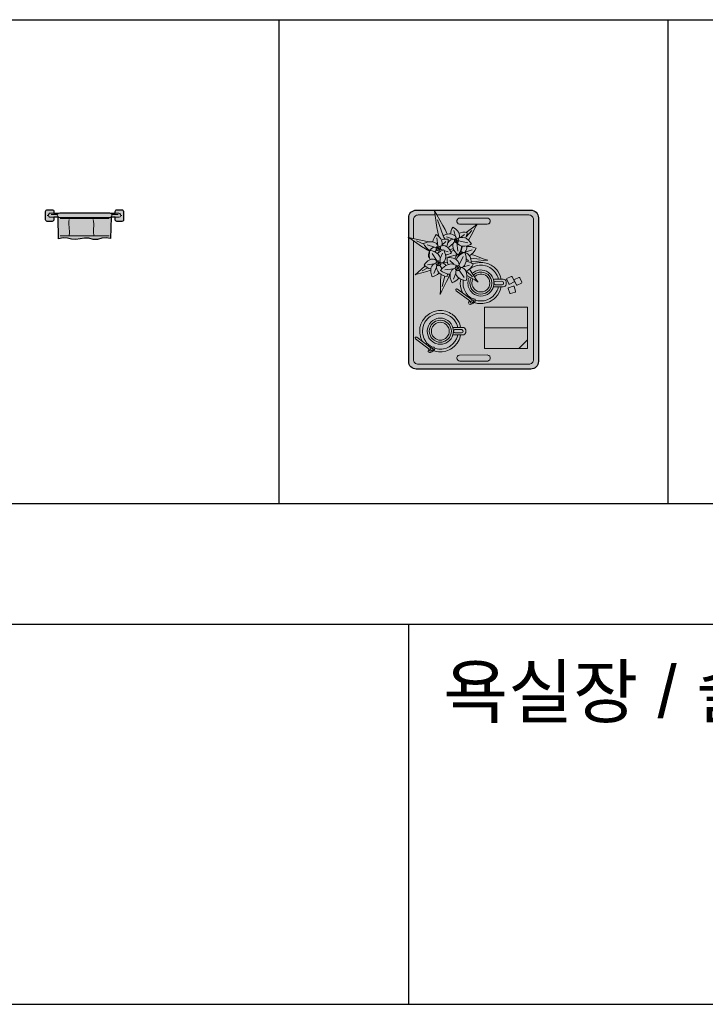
# Model space of a CAD drawing. Header units: millimetres. Extents: x 488786 to 747986, y 25193 to 95000.
# Tile 24 of 127: x 548375 to 550359, y 89650 to 92500. Entities that reach past the tile are written whole.
import ezdxf

# ---------------------------------------------------------------- set-up
doc = ezdxf.new("R2010")
doc.units = ezdxf.units.MM
for name, color, linetype in [('10. ETC', 251, 'Continuous'), ('13. TXT2', 43, 'Continuous'), ('25. 255', 255, 'Continuous'), ('6. FUR1', 181, 'Continuous')]:
    doc.layers.add(name, color=color, linetype=linetype)
doc.layers.add('7. FUR2', color=241, linetype='Continuous', lineweight=5)
doc.styles.add('YUHIHA_TEXT', font='Pretendard-Regular.ttf')

# ---------------------------------------------------------------- blocks, each defined once
blk = doc.blocks.new('YUHIHA_Sanitary_TowelBar_WithTowel_Front')
at = {"layer": '25. 255'}
blk.add_hatch(color=256, dxfattribs=at).paths.add_polyline_path([(-40.8, -83.1), (-40.8, -83.2), (-40.9, -83.2), (-53, -81.5), (-53.3, -81.4), (-53.6, -81.4), (-65.4, -82.2), (-65.8, -82.2), (-66.1, -82.3), (-78.2, -86), (-78.3, -86.1), (-78.3, -86.1), (-90.7, -86.2), (-90.8, -86.2), (-90.8, -86.2), (-102.9, -82.7), (-103.2, -82.7), (-103.5, -82.6), (-115.4, -82), (-115.7, -82), (-116, -82), (-128.2, -83.8), (-128.2, -83.8), (-140.6, -85.9), (-140.7, -85.9), (-140.7, -85.9), (-153.1, -85.4), (-153.1, -85.4), (-153.2, -85.4), (-165.4, -82.8), (-165.8, -82.7), (-177.6, -81.4), (-177.9, -81.4), (-178.2, -81.4), (-178.6, -81.5), (-190.5, -84.1), (-190.6, -84.2), (-190.6, -84.1), (-192.4, -22), (-204.5, -22), (-204.5, -28.9), (-204.6, -29.9), (-204.9, -30.9), (-205.4, -31.7), (-206, -32.5), (-206.8, -33.1), (-207.6, -33.6), (-208.6, -33.8), (-209.5, -33.9), (-223.5, -33.9), (-224.5, -33.8), (-225.4, -33.6), (-226.3, -33.1), (-227, -32.5), (-227.7, -31.7), (-228.1, -30.9), (-228.4, -29.9), (-228.5, -28.9), (-228.5, -5), (-228.4, -4), (-228.1, -3.1), (-227.7, -2.2), (-227, -1.5), (-226.3, -0.8), (-225.4, -0.4), (-224.5, -0.1), (-223.5, 0), (-209.5, 0), (-208.6, -0.1), (-207.6, -0.4), (-206.8, -0.8), (-206, -1.5), (-205.4, -2.2), (-204.9, -3.1), (-204.6, -4), (-204.5, -5), (-204.5, -10), (-191.1, -10), (-190.2, -9.5), (-188.9, -9.1), (-187.6, -9), (-43.8, -9), (-42.5, -9.1), (-41.2, -9.5), (-40.3, -10), (-26.9, -10), (-26.9, -5), (-26.8, -4), (-26.5, -3.1), (-26, -2.2), (-25.4, -1.5), (-24.6, -0.8), (-23.8, -0.4), (-22.9, -0.1), (-21.9, 0), (-7.9, 0), (-6.9, -0.1), (-6, -0.4), (-5.1, -0.8), (-4.4, -1.5), (-3.8, -2.2), (-3.3, -3.1), (-3, -4), (-2.9, -5), (-2.9, -28.9), (-3, -29.9), (-3.3, -30.9), (-3.8, -31.7), (-4.4, -32.5), (-5.1, -33.1), (-6, -33.6), (-6.9, -33.8), (-7.9, -33.9), (-21.9, -33.9), (-22.9, -33.8), (-23.8, -33.6), (-24.6, -33.1), (-25.4, -32.5), (-26, -31.7), (-26.5, -30.9), (-26.8, -29.9), (-26.9, -28.9), (-26.9, -22), (-39, -22)])
at = {"layer": '6. FUR1'}
blk.add_lwpolyline([(-40.8, -83.1), (-53.6, -81.4), (-65.8, -82.2), (-78.3, -86.1), (-90.7, -86.2), (-103.2, -82.7), (-115.4, -82), (-140.7, -85.9), (-153.1, -85.4), (-165.4, -82.8), (-177.9, -81.4), (-190.6, -84.2), (-192.4, -22), (-204.5, -22), (-204.6, -29.9), (-205.4, -31.7), (-207.6, -33.6), (-209.5, -33.9), (-223.5, -33.9), (-225.4, -33.6), (-227.7, -31.7), (-228.5, -28.9), (-228.5, -5), (-228.1, -3.1), (-227, -1.5), (-224.5, -0.1), (-208.6, -0.1), (-206, -1.5), (-204.9, -3.1), (-204.5, -5), (-204.5, -10), (-191.1, -10), (-187.6, -9), (-43.8, -9), (-40.3, -10), (-26.9, -10), (-26.9, -5), (-26.5, -3.1), (-25.4, -1.5), (-23.8, -0.4), (-21.9, 0), (-7.9, 0), (-6, -0.4), (-3.8, -2.2), (-2.9, -5), (-2.9, -28.9), (-3.3, -30.9), (-5.1, -33.1), (-7.9, -33.9), (-21.9, -33.9), (-23.8, -33.6), (-26, -31.7), (-26.8, -29.9), (-26.9, -22), (-39, -22)], close=True, dxfattribs=at)
at = {"layer": '7. FUR2'}
for points in [[(-223.5, -17), (-220.4, -17)], [(-204.6, -22), (-214.5, -22), (-216.8, -21.5), (-219.5, -19.3), (-220.5, -16), (-219.5, -12.6), (-216.8, -10.4), (-214.5, -10), (-204.6, -10)], [(-212.5, -14), (-194.2, -14)], [(-40.2, -10), (-38.9, -11), (-37.4, -13.3), (-37, -14.6), (-37, -17.3), (-38, -19.9), (-38.9, -20.9), (-41.2, -22.4), (-43.8, -23), (-187.6, -23), (-190.2, -22.4), (-191.4, -21.8), (-193.4, -19.9), (-194.4, -17.3), (-194.6, -16), (-194, -13.3), (-192.5, -11), (-191.2, -10)], [(-192.4, -21.9), (-192.4, -21)], [(-186.6, -25.9), (-44.8, -25.9)], [(-160.6, -27.9), (-161, -34.5), (-160.9, -40.9), (-159.2, -63.7), (-159.6, -68.9), (-160.6, -73.9)], [(-90.8, -27.9), (-89.7, -34.5), (-89.3, -40.9), (-90.2, -61.1), (-90.1, -66.3), (-88.8, -73.9)], [(-39, -21), (-39, -21.9)], [(-37.2, -14), (-18.9, -14)], [(-16.9, -10), (-13.6, -11), (-11.3, -13.7), (-11, -17.1), (-12.7, -20.2), (-15.7, -21.8), (-26.8, -22)], [(-26.8, -10), (-16.9, -10)], [(-11, -17), (-7.9, -17)], [(-186.6, -75.9), (-44.8, -75.9)]]:
    blk.add_lwpolyline(points, dxfattribs=at)
blk = doc.blocks.new('YUHIHA_Accessory_CoffeeTray_Plan')
at = {"layer": '25. 255'}
blk.add_hatch(color=256, dxfattribs=at).paths.add_polyline_path([(-375.7, 382.7), (-374.5, 382.4), (-374.5, 439.3), (-374.1, 443.6), (-372.9, 447.7), (-370.8, 451.5), (-368.1, 454.8), (-364.8, 457.5), (-361, 459.6), (-356.9, 460.8), (-352.6, 461.2), (-21, 461.2), (-16.7, 460.8), (-12.6, 459.6), (-8.8, 457.5), (-5.5, 454.8), (-2.8, 451.5), (-0.8, 447.7), (0.5, 443.6), (0.9, 439.3), (0.9, 23.1), (0.5, 18.8), (-0.8, 14.7), (-2.8, 10.9), (-5.5, 7.6), (-8.8, 4.9), (-12.6, 2.8), (-16.7, 1.6), (-21, 1.2), (-352.6, 1.2), (-356.9, 1.6), (-361, 2.8), (-364.8, 4.9), (-368.1, 7.6), (-370.8, 10.9), (-372.9, 14.7), (-374.1, 18.8), (-374.5, 23.1), (-374.5, 382)])
at = {"layer": '6. FUR1'}
blk.add_lwpolyline([(-375.7, 382.7), (-374.5, 382.4), (-374.5, 439.3), (-374.1, 443.6), (-372.9, 447.7), (-370.8, 451.5), (-368.1, 454.8), (-364.8, 457.5), (-361, 459.6), (-356.9, 460.8), (-352.6, 461.2), (-21, 461.2), (-16.7, 460.8), (-12.6, 459.6), (-8.8, 457.5), (-5.5, 454.8), (-2.8, 451.5), (-0.8, 447.7), (0.5, 443.6), (0.9, 439.3), (0.9, 23.1), (0.5, 18.8), (-0.8, 14.7), (-2.8, 10.9), (-5.5, 7.6), (-8.8, 4.9), (-12.6, 2.8), (-16.7, 1.6), (-21, 1.2), (-352.6, 1.2), (-356.9, 1.6), (-361, 2.8), (-364.8, 4.9), (-368.1, 7.6), (-370.8, 10.9), (-372.9, 14.7), (-374.1, 18.8), (-374.5, 23.1), (-374.5, 382)], close=True, dxfattribs=at)
at = {"layer": '7. FUR2'}
for points in [[(-287.4, 385.1), (-290.2, 397.4), (-292.7, 411), (-297.4, 445.6), (-299.8, 459.3), (-293.2, 447.1), (-275.6, 416.9), (-269.1, 404.7), (-262.9, 391.4)], [(-360.6, 379), (-360.6, 433.4), (-360.3, 436.1), (-359.5, 438.7), (-358.2, 441.1), (-356.5, 443.2), (-354.4, 444.9), (-352, 446.2), (-349.4, 447), (-346.6, 447.3), (-297.7, 447.3)], [(-293.3, 447.3), (-27, 447.3), (-24.3, 447), (-21.6, 446.2), (-19.2, 444.9), (-17.1, 443.2), (-15.4, 441.1), (-14.1, 438.7), (-13.3, 436.1), (-13, 433.4), (-13, 29.1), (-13.3, 26.3), (-14.1, 23.7), (-15.4, 21.3), (-17.1, 19.2), (-19.2, 17.5), (-21.6, 16.2), (-24.3, 15.4), (-27, 15.1)], [(-274.8, 387), (-290.8, 433.4)], [(-176.1, 420.4), (-227.9, 420.6), (-231.1, 421.9), (-233.6, 424.4), (-234.9, 427.6), (-234.9, 431.1), (-233.6, 434.4), (-232.5, 435.7), (-229.6, 437.6), (-226.2, 438.3), (-147.5, 438.3)], [(-147.5, 438.3), (-144.1, 437.6), (-141.1, 435.7), (-140, 434.4), (-138.7, 431.1), (-138.7, 427.6), (-139.2, 425.9), (-140, 424.4), (-142.5, 421.9), (-144.1, 421.1), (-147.5, 420.4), (-176, 420.4)], [(-253.1, 392), (-252.5, 397.6), (-251.3, 402.1), (-249.4, 406.7), (-246.6, 411.6), (-241.6, 408.9), (-237.6, 405.9), (-232.8, 401.1), (-230.4, 397.6), (-228, 392.1), (-227.3, 388.2), (-227.6, 384), (-228.7, 380.8)], [(-239.2, 385.3), (-243.9, 402.1)], [(-208.1, 396.5), (-185.5, 413), (-175.9, 420.6), (-179.1, 415.4), (-193.7, 388.2), (-201.8, 374.5)], [(-208.1, 383.6), (-191.7, 402.4)], [(-374.5, 382.4), (-362.7, 379.5), (-329.8, 372.5), (-316.9, 369.1)], [(-314.4, 342), (-325.9, 348.7), (-337.1, 355.9), (-364.5, 375.4), (-374.5, 382)], [(-27, 15.1), (-346.6, 15.1), (-349.4, 15.4), (-352, 16.2), (-354.4, 17.5), (-356.5, 19.2), (-358.2, 21.3), (-359.5, 23.7), (-360.3, 26.3), (-360.6, 29.1), (-360.6, 372.6)], [(-330.6, 362.9), (-351.6, 372.1)], [(-304.2, 369), (-303.2, 374.9), (-301.7, 379.3), (-298.2, 386.1), (-294.5, 390.7), (-289.7, 387.3), (-285.9, 383.7), (-281.7, 378.1), (-279.6, 374.2), (-278.3, 370.2), (-277.7, 366.2), (-278, 361.9), (-279.5, 357.8)], [(-289.8, 358.3), (-293, 380.6)], [(-279.8, 374.6), (-275.6, 376), (-271.1, 376.9), (-266.1, 377.3), (-260.3, 376.9), (-260.2, 371.1), (-260.9, 366.1), (-262.7, 359.6), (-264.8, 355.4)], [(-269.1, 377.1), (-272.3, 381.8), (-274.8, 387), (-272.1, 388.5), (-267.1, 390.4), (-262.4, 391.5), (-257.8, 392.1), (-253.4, 392.1), (-249.3, 391.4), (-243.6, 389.1), (-240.2, 386.4), (-238.6, 384.6), (-237.2, 382.3), (-236.2, 379.6)], [(-271.3, 376.9), (-274.6, 386.4)], [(-245.4, 376.8), (-265.1, 383.6)], [(-260.8, 366.6), (-257.5, 371.1), (-252.9, 374.8), (-249, 376.3), (-246.7, 376.7), (-241.4, 376.3)], [(-221.5, 357.3), (-221.7, 351.6), (-223.3, 345.1), (-226.4, 338.4), (-229.3, 333.8), (-231.4, 331.5), (-235.9, 335.2), (-240.8, 341.1), (-244.3, 347.1), (-245.8, 351.1), (-246.8, 357.4), (-246.4, 361.7), (-244.8, 366.1), (-243.3, 368.4), (-241.3, 370.6)], [(-235.9, 373.5), (-241.9, 372.2)], [(-235.9, 373.5), (-240, 378.1)], [(-235.9, 373.5), (-237.8, 367.6)], [(-235.9, 373.5), (-234, 379.3)], [(-235.9, 373.5), (-229.9, 374.7)], [(-235.9, 373.5), (-231.8, 368.9)], [(-232.4, 378.5), (-229.9, 380.2), (-227.3, 381.4), (-222.6, 382.4), (-218.1, 382.3), (-211.6, 380.6), (-207.5, 378.6), (-201.7, 374.4), (-196.1, 368.8), (-192.7, 363.8), (-197.9, 360.8), (-205.3, 358.1), (-212.4, 356.8), (-217, 356.7), (-223.5, 357.9), (-227.7, 359.7), (-231.5, 362.7), (-233.3, 364.8), (-234.8, 367.4)], [(-229.9, 372.1), (-203.5, 366.2)], [(-228.7, 394.2), (-224.3, 395.9), (-218.1, 397.1), (-211, 397), (-205.5, 395.9), (-205.7, 392.9), (-206.7, 387.9), (-208.1, 383.6), (-209.9, 379.8)], [(-224.1, 382.2), (-213.1, 390.3)], [(-313.1, 344.6), (-317.9, 347.5), (-323.3, 352.4), (-328.3, 358.8), (-331.2, 364.3), (-325.6, 366.9), (-317.8, 369), (-310.5, 369.7), (-305.9, 369.3), (-299.4, 367.5), (-295.4, 365.1), (-291.8, 361.7), (-290.3, 359.3), (-289.1, 356.5)], [(-299.7, 353.8), (-320.6, 360.7)], [(-314.2, 324.2), (-317.3, 324.7), (-317.3, 330.5), (-315.9, 337.6), (-314.5, 341.8), (-312.6, 345.4), (-308.8, 349.8), (-303.9, 352.9), (-299.6, 353.8), (-294.2, 353.2)], [(-312.2, 317.9), (-313.9, 322.7), (-314.9, 330), (-314.5, 338.3), (-313.1, 344.6), (-306.7, 343.4), (-299, 340.5), (-292.6, 336.7), (-289.1, 333.7), (-285.2, 328.3), (-283.6, 324), (-283, 319), (-283.4, 316.1), (-284.4, 313.1)], [(-295.3, 344.2), (-299.3, 340.7)], [(-297.2, 339.6), (-295.5, 343.8), (-293.8, 346.2)], [(-288.6, 350.1), (-294.9, 348.8)], [(-288.6, 350.1), (-292.9, 354.9)], [(-291, 335.5), (-287.8, 338.5), (-283.8, 341.4), (-276.4, 345.2), (-273.2, 346.2), (-271.5, 343.3), (-269.4, 338), (-268.1, 333), (-267.4, 326), (-267.8, 321.7), (-269, 317.6), (-270.9, 313.9), (-274, 310.6), (-277.8, 308.4)], [(-288.6, 350.1), (-290.7, 344)], [(-288.6, 350.1), (-286.6, 356.1)], [(-288.6, 350.1), (-282.3, 351.3)], [(-288.6, 350.1), (-284.4, 345.2)], [(-286.6, 339.5), (-288.4, 343.6)], [(-284.6, 355.1), (-282.2, 356.7), (-277.5, 358.3), (-273.2, 358.4), (-269.3, 357.6), (-265.6, 355.9), (-262.2, 353.6), (-259, 350.6), (-256, 347.1), (-253.2, 342.8), (-250.8, 337.5), (-253.4, 335.9), (-258.3, 333.7), (-263, 332.3), (-267.9, 331.5)], [(-282.5, 348), (-275.2, 345.6)], [(-278.8, 359.4), (-267.4, 370.2)], [(-272.3, 344.6), (-260.2, 340.6)], [(-259.5, 368.7), (-260.4, 369.3)], [(-245.2, 365.3), (-258.1, 353.8)], [(-245.4, 349.8), (-250.3, 348.1), (-256, 347.1)], [(-252.5, 341.6), (-248.1, 343.2), (-242.8, 344.1)], [(-244.9, 348.5), (-246.2, 349.4)], [(-235.2, 367.4), (-232.5, 342)], [(-223.8, 343.9), (-223.6, 341.5)], [(-223.3, 341.4), (-219, 356.9)], [(-206.8, 357.7), (-206.4, 351), (-207.1, 346.9), (-208.7, 343.1), (-212.1, 338.8)], [(-211.2, 339.6), (-190.9, 346.7)], [(-206.5, 355.7), (-199.3, 356.1), (-194, 355.5), (-185.6, 353.4), (-179.5, 350.6), (-182.6, 344.7), (-187.9, 337.8), (-193.7, 332.5), (-198.8, 329.3)], [(-310.5, 291.1), (-316.1, 292.7), (-320.6, 294.8), (-325.2, 297.6), (-330, 301.7), (-326.4, 306.9), (-322.8, 310.9), (-319, 314.1), (-313.1, 317.6), (-309.1, 319), (-302.8, 319.5), (-298.4, 318.4), (-293.9, 315.8), (-291.7, 313.6)], [(-294.1, 315.9), (-306.9, 335.3)], [(-288.5, 307.4), (-289.2, 314.3)], [(-283.1, 321), (-277, 336.5)], [(-267.6, 329.7), (-265.8, 331.8)], [(-267.6, 323.6), (-262.8, 322.6)], [(-266.9, 331.6), (-265.9, 331.7)], [(-260.6, 303.7), (-262.1, 308.9), (-262.9, 314.1), (-263.1, 320), (-262.7, 323.4), (-256.2, 323.8), (-250.7, 323.3), (-245.7, 322.2), (-241.2, 320.6), (-237.2, 318.5), (-233.9, 315.7), (-231.2, 312.4), (-229.3, 308.1), (-228.7, 302.7), (-229.2, 299.6)], [(-233, 332.7), (-261.1, 325)], [(-243.5, 304.3), (-255.1, 315.8)], [(-240.4, 320.3), (-239.8, 323.4), (-237.9, 327.4), (-236.4, 329.4), (-232.7, 332.4)], [(-237.3, 318.5), (-235.5, 321.8), (-232.3, 325.9), (-226.3, 331.4), (-218.6, 336.2), (-212.2, 338.9), (-209.8, 332.4), (-208.5, 326.4), (-208, 317.9), (-208.5, 312.7), (-210.6, 305.4), (-213, 301), (-216.6, 297.1), (-220.8, 294.4)], [(-229, 329.1), (-231.3, 331.6)], [(-225.2, 334.8), (-229.6, 329.5)], [(-229, 300.5), (-217.2, 327.4)], [(-225.2, 334.8), (-228.3, 335.4)], [(-225.2, 334.8), (-226.4, 338.2)], [(-225.2, 334.8), (-220.8, 340.1)], [(-225.2, 334.8), (-224.4, 332.7)], [(-225.2, 334.8), (-222.1, 334.3)], [(-224.7, 341.7), (-222.8, 341.3), (-220.8, 340.1), (-219.2, 338.3), (-218.5, 336.3)], [(-219.2, 338.2), (-216.2, 338.8), (-212.6, 338.7)], [(-212.1, 338.7), (-208.7, 337.9), (-204.9, 335.9), (-201.7, 333.2), (-199.1, 329.8), (-196.9, 325.9), (-194.6, 319), (-193.6, 313.7), (-193.4, 308.7)], [(-208, 320), (-201.3, 314.3)], [(-195.5, 322.3), (-167.7, 318.8)], [(-192.9, 333.1), (-183, 329.9), (-156.5, 319.7), (-145.9, 316.1), (-151.5, 315.9), (-179.6, 312.5), (-193.4, 311.3)], [(-310.9, 287.3), (-321.9, 283.9), (-350.4, 275.9), (-355.9, 274), (-346.9, 281.5), (-327.4, 299.3)], [(-319.4, 294.2), (-335.8, 285.1)], [(-301.7, 305.6), (-319.6, 303.1)], [(-286.5, 279.6), (-291.1, 275.3), (-295.4, 272.5), (-300.3, 269.9), (-306.3, 267.9), (-308.8, 273.8), (-310.6, 281.7), (-310.8, 288.9), (-310.1, 293.4), (-307.7, 299.4), (-305, 303), (-301.1, 306), (-298.5, 307.1), (-295.4, 307.9)], [(-293.8, 295.6), (-301.9, 277.8)], [(-288.5, 307.4), (-294.9, 310.2)], [(-288.5, 307.4), (-294.1, 303.2)], [(-261.7, 276.4), (-263.2, 269.2), (-269.6, 270.4), (-275, 272.4), (-281.9, 276), (-285.8, 279), (-290.4, 284.2), (-292.5, 288.2), (-293.2, 290.5), (-293.8, 295.6), (-293.5, 298.6), (-292.5, 301.7)], [(-288.5, 307.4), (-282.8, 311.5)], [(-288.5, 307.4), (-287.7, 300.4)], [(-288.5, 307.4), (-282.1, 304.6)], [(-284.6, 301.6), (-278.1, 291.8)], [(-254.4, 275.5), (-260.5, 276.1), (-268.4, 278.5), (-276.6, 282.5), (-282.1, 286.7), (-277.8, 292.1), (-270.9, 298.1), (-263.9, 302.3), (-259, 304.2), (-251.6, 305.5), (-246.5, 305.1), (-241.2, 303.3), (-238.4, 301.7), (-235.8, 299.4)], [(-281.6, 308.9), (-278.4, 308.6), (-273.2, 306.6), (-269.3, 303.6), (-266.9, 300.7)], [(-276.9, 308.8), (-262.4, 310.5)], [(-244.2, 291.5), (-269.7, 288.3)], [(-228.9, 264.4), (-233.7, 259.5), (-237.9, 256.3), (-242.9, 253.5), (-249.1, 251.1), (-251.9, 257.1), (-254.1, 265.2), (-254.6, 272.8), (-254.1, 277.4), (-251.9, 283.9), (-249.2, 287.7), (-245.3, 291), (-242.6, 292.3), (-239.5, 293.2)], [(-232.3, 293.1), (-239.1, 295.5)], [(-225.3, 294.9), (-222.1, 294.7), (-219.3, 294), (-214.8, 291.8), (-211.5, 288.8), (-208.2, 283.3), (-206.8, 278.9), (-205.9, 271.7), (-206.4, 263.5), (-208, 257.2), (-214.4, 258.1), (-222.2, 260.6), (-228.6, 264.1), (-232.1, 267), (-236, 272.2), (-237.6, 276.4), (-238, 281.3), (-237.6, 284.2), (-236.6, 287.2)], [(-232.3, 293.1), (-237.8, 288.4)], [(-232.3, 293.1), (-233.6, 300.2)], [(-232.3, 293.1), (-226.7, 297.7)], [(-232.3, 293.1), (-231, 285.9)], [(-232.3, 293.1), (-225.5, 290.6)], [(-228.2, 287), (-214, 266.2)], [(-216.3, 297.4), (-198.7, 302.1)], [(-208.4, 313), (-203.8, 312.3), (-198.6, 310.9), (-193.2, 308.6), (-187.5, 305.2), (-190.7, 299.3), (-196.1, 292.6), (-202, 287.6), (-208.6, 284.1)], [(-198.6, 290.3), (-177, 257.6), (-173.6, 253), (-183.3, 259.1), (-205.9, 271.9)], [(-198.4, 290), (-191.3, 295), (-187.3, 297.1), (-178.8, 300.1), (-174.4, 301.1), (-169.9, 301.7), (-160.9, 301.7), (-152, 300.1), (-147.7, 298.8), (-139.5, 295), (-135.7, 292.5), (-132.1, 289.8), (-125.7, 283.4), (-123, 279.8), (-118.5, 272), (-116.7, 267.8), (-114.8, 261.1)], [(-190.5, 278.4), (-187.1, 281.1), (-181.4, 284.4), (-178.3, 285.7), (-172, 287.4), (-165.4, 288), (-162.1, 287.8), (-155.6, 286.7), (-149.4, 284.4), (-143.7, 281.1), (-141.1, 279.1), (-136.4, 274.4), (-134.4, 271.8), (-132.6, 269), (-129.8, 263.1), (-128.1, 256.7), (-127.6, 250.1)], [(-187.9, 305.4), (-180.9, 307.8), (-175.8, 309), (-170.6, 309.6), (-160.2, 309.6), (-149.9, 307.8), (-145, 306.3), (-135.5, 301.9), (-127, 295.9), (-119.6, 288.5), (-116.5, 284.4), (-111.2, 275.4), (-109.3, 270.6), (-106.7, 261.1)], [(-255.7, 275.5), (-259.7, 265.2), (-264.6, 254.4), (-278.2, 228), (-283.2, 217.3), (-282.6, 229.1), (-282.1, 258.8), (-280.9, 275.4)], [(-269.9, 270.5), (-277.6, 239.8)], [(-269.6, 279), (-269.5, 278.8)], [(-238, 278.9), (-244.9, 261.6)], [(-217.3, 220.6), (-221.6, 229.7), (-224.2, 239.8), (-225.2, 250.1), (-224.9, 255.3), (-224, 261.5)], [(-188.8, 204), (-195.1, 207.7), (-202, 213.5), (-207.8, 220.4), (-212.3, 228.2), (-214.1, 232.4), (-216.4, 241.1), (-217.2, 250.1), (-216.5, 258.6)], [(-207.2, 284.7), (-189.9, 268.4)], [(-127.6, 250.1), (-128.1, 243.6), (-129.8, 237.2), (-131.1, 234.1), (-134.4, 228.4), (-136.4, 225.8), (-141.1, 221.1), (-146.5, 217.3), (-149.4, 215.8), (-152.5, 214.6), (-158.8, 212.8), (-165.4, 212.3), (-172, 212.8), (-175.2, 213.6), (-178.3, 214.6), (-184.3, 217.3), (-189.7, 221.1), (-192.2, 223.4), (-196.4, 228.4), (-199.7, 234.1), (-201.9, 240.3), (-202.7, 243.6), (-203.2, 250.1), (-202.7, 256.7), (-201.9, 259.9), (-198.8, 267.8)], [(-133.5, 250.1), (-134.6, 241.9), (-136.5, 236.7), (-141, 229.6), (-147.1, 224), (-151.9, 221.2), (-159.9, 218.7), (-165.4, 218.2), (-173.7, 219.3), (-178.9, 221.2), (-185.9, 225.7), (-191.5, 231.8), (-194.3, 236.7), (-196.8, 244.6), (-197.3, 250.1), (-196.2, 258.4), (-193.6, 264.9)], [(-139.5, 250.1), (-140.4, 243.4), (-141.9, 239.2), (-145.6, 233.5), (-148.8, 230.3), (-154.5, 226.7), (-158.7, 225.1), (-165.4, 224.2), (-172.1, 225.1), (-176.3, 226.7), (-182, 230.3), (-185.2, 233.5), (-188.9, 239.2), (-190.4, 243.4), (-191.3, 250.1), (-190.4, 256.8), (-188.4, 262)], [(-187.2, 273.3), (-183.7, 276.2), (-178.9, 279), (-170.9, 281.5), (-162.6, 281.9), (-157.2, 280.9), (-151.9, 279), (-144.9, 274.5), (-139.3, 268.4), (-136.5, 263.6), (-134.6, 258.4), (-133.5, 250.1)], [(-183.9, 268.2), (-178.3, 272.5), (-172.1, 275.1), (-167.7, 275.9), (-163.2, 275.9), (-156.6, 274.4), (-152.5, 272.5), (-148.8, 269.9), (-144.2, 265), (-141.9, 261.1), (-140.4, 256.8), (-139.5, 250.1)], [(-129.1, 260.7), (-126.6, 261.1), (-100.7, 261.1), (-97.2, 260.4), (-95.7, 259.6), (-93.2, 257.1), (-91.9, 253.9), (-91.9, 246.4), (-93.2, 243.2), (-95.7, 240.7), (-97.2, 239.8), (-100.7, 239.2)], [(-106.7, 239.2), (-109.3, 229.7), (-111.2, 224.9), (-116.5, 215.8), (-123.2, 207.9), (-127, 204.3), (-135.5, 198.4), (-140.2, 196), (-149.9, 192.4), (-160.2, 190.6), (-170.6, 190.6), (-175.8, 191.3), (-185.1, 193.8)], [(-114.8, 239.2), (-116.7, 232.4), (-118.5, 228.2), (-123, 220.4), (-125.7, 216.8), (-132.1, 210.4), (-139.5, 205.3), (-147.7, 201.5), (-156.4, 199.1), (-160.9, 198.5), (-169.9, 198.5), (-174.4, 199.1), (-181.7, 201)], [(-100.7, 239.2), (-126.6, 239.2), (-129.1, 239.6)], [(-104.7, 255.1), (-102.8, 254.7), (-101.1, 253.6), (-99.8, 251.1), (-99.8, 249.2), (-100.5, 247.3), (-101.9, 246), (-103.7, 245.2), (-123.5, 245.2), (-126.1, 246.6), (-127.2, 248.2), (-127.6, 250.1)], [(-127.6, 250.1), (-127.2, 252), (-126.1, 253.6), (-123.5, 255), (-104.7, 255.1)], [(-31, 85.8), (-31, 180.4), (-155.4, 180.4), (-155.4, 60.9)], [(-334.8, 81.2), (-339.1, 90.3), (-340.6, 95.2), (-342.4, 105.5), (-342.4, 115.9), (-341.8, 121.1), (-339.1, 131.1), (-334.6, 140.6), (-331.9, 145), (-325.2, 152.9), (-321.3, 156.5), (-312.8, 162.4), (-303.3, 166.8), (-293.3, 169.6), (-288.1, 170.2), (-277.7, 170.2), (-267.4, 168.4), (-257.7, 164.9), (-253, 162.4), (-248.6, 159.7), (-240.7, 152.9), (-234, 145), (-228.8, 136), (-226.8, 131.1), (-224.2, 121.7)], [(-306.3, 64.6), (-312.6, 68.3), (-316.2, 71), (-322.6, 77.4), (-325.3, 81), (-329.8, 88.8), (-331.6, 93), (-333.9, 101.7), (-334.5, 106.2), (-334.7, 110.7), (-333.9, 119.7), (-331.6, 128.4), (-327.8, 136.6), (-325.3, 140.4), (-319.5, 147.3), (-316.2, 150.4), (-312.6, 153.1), (-304.8, 157.6), (-300.6, 159.4), (-291.9, 161.7), (-282.9, 162.5), (-278.4, 162.3), (-273.9, 161.7), (-265.2, 159.4), (-261, 157.6), (-253.2, 153.1), (-249.6, 150.4), (-243.2, 144), (-240.5, 140.4), (-236, 132.6), (-234.2, 128.4), (-232.3, 121.7)], [(-246.6, 121.2), (-244.1, 121.7), (-218.2, 121.7), (-214.8, 121), (-213.2, 120.2), (-210.7, 117.7), (-209.4, 114.5), (-209.4, 107), (-210.7, 103.7), (-211.8, 102.4), (-214.8, 100.4), (-218.2, 99.8)], [(-222.2, 115.7), (-220.3, 115.3), (-218.6, 114.2), (-217.6, 112.6), (-217.2, 110.7), (-218, 107.9), (-219.4, 106.6), (-221.2, 105.8), (-241.1, 105.8), (-242.8, 106.6), (-244.2, 107.9), (-245.1, 110.7)], [(-245.1, 110.7), (-244.7, 112.6), (-243.6, 114.2), (-241.1, 115.6), (-222.2, 115.7)], [(-155.4, 120.7), (-31, 120.7)], [(-224.2, 99.8), (-226.8, 90.3), (-228.8, 85.5), (-234, 76.4), (-240.7, 68.5), (-248.6, 61.8), (-253, 59), (-257.7, 56.5), (-267.4, 53), (-277.7, 51.2), (-288.1, 51.2), (-293.3, 51.9), (-302.6, 54.3)], [(-232.3, 99.8), (-234.2, 93), (-236, 88.8), (-240.5, 81), (-246.3, 74.1), (-253.2, 68.3), (-257, 65.9), (-265.2, 62), (-273.9, 59.7), (-278.4, 59.1), (-287.4, 59.1), (-291.9, 59.7), (-299.2, 61.6)], [(-218.2, 99.8), (-244.1, 99.8), (-246.6, 100.2)], [(-155.4, 60.9), (-55.9, 60.9)]]:
    blk.add_lwpolyline(points, dxfattribs=at)
for points in [[(-229.8, 373.5), (-230.3, 370.9), (-231.6, 369.1), (-233.3, 367.9), (-235.9, 367.3), (-238.5, 367.9), (-240.3, 369.1), (-241.5, 370.9), (-242.1, 373.5), (-241.7, 375.6), (-240.3, 377.8), (-238, 379.3), (-235.9, 379.6), (-233.8, 379.3), (-231.6, 377.8), (-230.1, 375.6)], [(-282.2, 350.1), (-282.6, 347.9), (-284.1, 345.5), (-286.4, 344), (-288.6, 343.6), (-290.8, 344), (-293.2, 345.5), (-294.7, 347.9), (-295.1, 350.1), (-294.7, 352.2), (-293.2, 354.6), (-291.3, 355.9), (-288.6, 356.5), (-286.4, 356.1), (-284.1, 354.6), (-282.8, 352.8)], [(-281.5, 307.4), (-281.9, 305), (-283.5, 302.4), (-286.1, 300.8), (-288.5, 300.4), (-290.9, 300.8), (-293.4, 302.4), (-295.1, 305), (-295.5, 307.4), (-294.8, 310.3), (-293.4, 312.3), (-290.9, 314), (-288.5, 314.4), (-285.5, 313.7), (-283.5, 312.3), (-282.1, 310.3)], [(-225, 293.1), (-225.7, 290), (-227.2, 287.9), (-229.2, 286.5), (-232.3, 285.8), (-235.3, 286.5), (-237.4, 287.9), (-238.9, 290), (-239.5, 293.1), (-238.9, 296.1), (-237.4, 298.2), (-235.3, 299.6), (-232.3, 300.3), (-229.2, 299.6), (-227.2, 298.2), (-225.7, 296.1)], [(-69.5, 253.2), (-82, 246.9), (-83.5, 246.8), (-84.6, 247.8), (-90.9, 260.3), (-91, 261.8), (-90, 263), (-77.5, 269.2), (-76, 269.3), (-74.9, 268.3), (-68.6, 255.9), (-68.5, 254.4)], [(-47.6, 250.2), (-60.1, 244), (-61.6, 243.9), (-62.8, 244.9), (-69, 257.4), (-69.1, 258.9), (-68.1, 260.1), (-55.6, 266.2), (-54, 266.3), (-52.9, 265.3), (-46.7, 252.8), (-46.6, 251.3)], [(-182.1, 202.2), (-181.7, 200), (-182.5, 197.3), (-184.4, 194.6), (-187.1, 192), (-190.3, 190), (-193.6, 188.7), (-196.7, 188.4), (-199.1, 189), (-200.5, 190.5), (-200.9, 192.7), (-200.1, 195.4), (-197.8, 198.5), (-236.9, 227.8), (-238, 229.5), (-237.8, 231.5), (-236.9, 232.6), (-235.8, 233.1), (-233.6, 232.8), (-193, 202.3), (-188.9, 204), (-185.9, 204.3), (-183.5, 203.7)], [(-66.3, 224), (-79.5, 219.5), (-81, 219.6), (-82, 220.7), (-86.5, 233.9), (-86.4, 235.4), (-85.3, 236.4), (-72.1, 240.9), (-70.6, 240.8), (-69.6, 239.7), (-65, 226.5), (-65.1, 225)], [(-186.4, 199.8), (-186.1, 198.4), (-186.6, 197), (-189.6, 193.9), (-193.5, 192.2), (-195, 192.2), (-196.2, 192.9), (-196.5, 194), (-196, 195.7), (-193, 198.8), (-189, 200.5), (-187.6, 200.5)], [(-245.1, 110.7), (-245.6, 104.1), (-246.4, 100.9), (-248.6, 94.7), (-251.9, 89), (-256.1, 84), (-261.2, 79.7), (-266.9, 76.4), (-270, 75.2), (-276.3, 73.4), (-282.9, 72.9), (-289.5, 73.4), (-295.9, 75.2), (-298.9, 76.4), (-304.6, 79.7), (-309.7, 84), (-313.9, 89), (-315.7, 91.8), (-318.5, 97.8), (-320.2, 104.1), (-320.8, 110.7), (-320.6, 114), (-319.5, 120.5), (-317.2, 126.7), (-313.9, 132.4), (-309.7, 137.5), (-304.6, 141.7), (-298.9, 145), (-292.7, 147.3), (-289.5, 148), (-282.9, 148.6), (-276.3, 148), (-273.1, 147.3), (-266.9, 145), (-261.2, 141.7), (-256.1, 137.5), (-251.9, 132.4), (-248.6, 126.7), (-246.4, 120.5), (-245.6, 117.3)], [(-251, 110.7), (-251.5, 105.2), (-254, 97.2), (-256.8, 92.4), (-260.4, 88.2), (-264.6, 84.6), (-269.4, 81.8), (-277.4, 79.3), (-282.9, 78.8), (-288.4, 79.3), (-293.8, 80.8), (-301.2, 84.6), (-305.4, 88.2), (-309, 92.4), (-311.8, 97.2), (-314.3, 105.2), (-314.8, 110.7), (-314.3, 116.2), (-311.8, 124.2), (-309, 129), (-305.4, 133.2), (-301.2, 136.8), (-296.4, 139.6), (-288.4, 142.1), (-282.9, 142.6), (-277.4, 142.1), (-272, 140.7), (-267, 138.3), (-260.4, 133.2), (-256.8, 129), (-254, 124.2), (-251.5, 116.2)], [(-257, 110.7), (-257.4, 106.2), (-258.6, 101.8), (-261.7, 95.9), (-264.6, 92.4), (-268.1, 89.5), (-272, 87.2), (-278.4, 85.2), (-282.9, 84.8), (-287.4, 85.2), (-291.8, 86.4), (-295.9, 88.3), (-301.2, 92.4), (-305.3, 97.8), (-307.2, 101.8), (-308.4, 106.2), (-308.8, 110.7), (-308.4, 115.2), (-307.2, 119.6), (-305.3, 123.7), (-301.2, 129), (-295.9, 133.1), (-291.8, 135), (-287.4, 136.2), (-282.9, 136.6), (-278.4, 136.2), (-274.1, 135), (-270, 133.1), (-264.6, 129), (-261.7, 125.6), (-258.6, 119.6), (-257.4, 115.2)], [(-299.6, 62.8), (-299.2, 60.6), (-300, 57.9), (-301.9, 55.1), (-304.6, 52.6), (-307.8, 50.6), (-311.1, 49.3), (-314.2, 49), (-316.6, 49.6), (-318, 51.1), (-318.4, 53.3), (-317.6, 56), (-315.3, 59.1), (-354.4, 88.4), (-355.5, 90.1), (-355.3, 92.1), (-354.6, 93), (-353.3, 93.7), (-351.1, 93.3), (-310.5, 62.9), (-306.5, 64.5), (-303.4, 64.9), (-301, 64.3)], [(-55.9, 60.9), (-31, 60.9), (-31, 85.8)], [(-303.9, 60.4), (-303.6, 59.3), (-304.1, 57.6), (-307.1, 54.5), (-311.1, 52.8), (-312.5, 52.8), (-313.7, 53.5), (-314, 54.5), (-313.5, 56.2), (-310.5, 59.4), (-306.6, 61.1), (-305.1, 61.1)], [(-147.5, 42), (-145.7, 41.8), (-142.5, 40.5), (-140, 38), (-138.7, 34.8), (-138.7, 31.3), (-140, 28.1), (-142.5, 25.6), (-145.7, 24.2), (-226.2, 24.1), (-229.6, 24.8), (-232.5, 26.7), (-234.4, 29.6), (-234.9, 31.3), (-234.9, 34.8), (-233.6, 38), (-231.1, 40.5), (-227.9, 41.8)]]:
    blk.add_lwpolyline(points, close=True, dxfattribs=at)

msp = doc.modelspace()

# ---------------------------------------------------------------- linework, layer by layer
at = {"layer": '10. ETC'}
for p, q in [((543500, 92500), (552500, 92500)), ((549125, 92500), (549125, 91100)), ((550250, 92500), (550250, 91100)), ((543500, 91100), (552500, 91100)), ((543500, 90750), (552500, 90750)), ((549500, 90750), (549500, 89650)), ((543500, 89650), (552500, 89650))]:
    msp.add_line(p, q, dxfattribs=at)

# ---------------------------------------------------------------- block references
for name, p in [('YUHIHA_Sanitary_TowelBar_WithTowel_Front', (548678.2, 91950)), ('YUHIHA_Accessory_CoffeeTray_Plan', (549874.9, 91487.6))]:
    msp.add_blockref(name, p)

# ---------------------------------------------------------------- texts
at = {"layer": '13. TXT2', "color": 7, "insert": (549600, 90630), "char_height": 150, "width": 2800, "attachment_point": 1, "style": 'YUHIHA_TEXT'}
msp.add_mtext('욕실장 / 슬라이딩 / 1200', dxfattribs=at)

doc.saveas('drawing.dxf')
